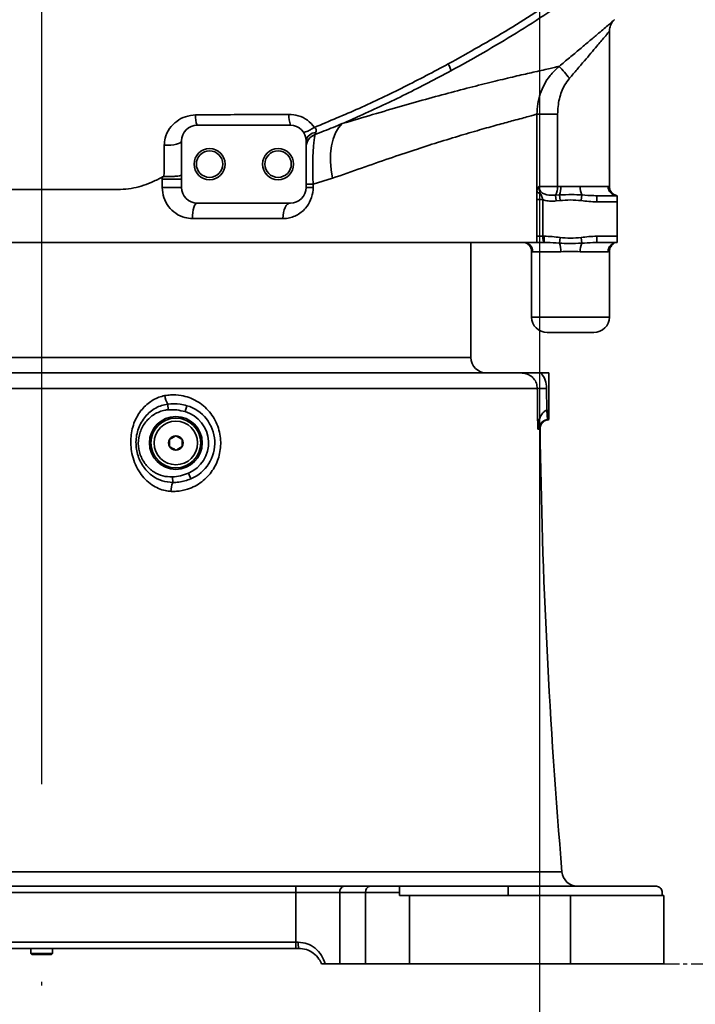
# Model space of a CAD drawing. Header units: millimetres. Extents: x -8713 to 3261, y -18743 to -8704.
# Tile 74 of 156: x -4280 to -4062, y -12676 to -12360. Entities that reach past the tile are written whole.
import ezdxf

# ---------------------------------------------------------------- set-up
doc = ezdxf.new("R2010")
doc.units = ezdxf.units.MM
doc.header["$LTSCALE"] = 10
doc.header["$PDSIZE"] = -1
doc.linetypes.add('CENTER', pattern=[50.8, 31.75, -6.35, 6.35, -6.35])
doc.linetypes.add('CENTER2', pattern=[1.125, 0.75, -0.125, 0.125, -0.125])
doc.layers.get('Defpoints').update_dxf_attribs({"true_color": 0x5e5e5e})
doc.layers.add('细实线层', color=7, linetype='Continuous')
doc.dimstyles.new('ISO-25', dxfattribs={"dimscale": 20, "dimtxt": 4, "dimasz": 3.05, "dimexe": 3, "dimexo": 0.625, "dimtad": 1, "dimdec": 0, "dimtxsty": 'Standard', "dimcen": 2.5, "dimclrd": 1, "dimclre": 1, "dimclrt": 4, "dimadec": 1, "dimazin": 2, "dimtfac": 1, "dimtdec": 0, "dimtmove": 0, "dimatfit": 0, "dimfxl": 1, "dimarcsym": 0})

# ---------------------------------------------------------------- blocks, each defined once
blk = doc.blocks.new('*U158')
at = {"color": 0, "linetype": 'CENTER', "transparency": 16777216}
blk.add_line((0, 161.78), (0, -220.41), dxfattribs=at)
blk = doc.blocks.new('*D174')
at = {"color": 1, "lineweight": -2, "transparency": 16777216}
for p, q in [((-4112.58, -12333.47), (-4112.58, -12814.49)), ((-4272.58, -12682.54), (-4272.58, -12814.49)), ((-4333.58, -12754.49), (-4394.58, -12754.49)), ((-4272.58, -12754.49), (-4112.58, -12754.49)), ((-4051.58, -12754.49), (-3808.72, -12754.49))]:
    blk.add_line(p, q, dxfattribs=at)
at = {"color": 1, "lineweight": 20, "transparency": 16777216}
for points in [[(-4333.58, -12744.32), (-4333.58, -12764.65), (-4272.58, -12754.49)], [(-4051.58, -12744.32), (-4051.58, -12764.65), (-4112.58, -12754.49)]]:
    blk.add_solid(points, dxfattribs=at)
at = {"layer": 'Defpoints', "color": 0, "lineweight": 20, "transparency": 16777216}
for p in [(-4112.58, -12320.97), (-4272.58, -12670.04), (-4112.58, -12754.49)]:
    blk.add_point(p, dxfattribs=at)
at = {"color": 4, "transparency": 16777216, "insert": (-3899.65, -12701.54), "char_height": 80, "attachment_point": 5}
blk.add_mtext('160', dxfattribs=at)
blk = doc.blocks.new('*D175')
at = {"color": 1, "lineweight": -2, "transparency": 16777216}
for p, q in [((-4239.51, -12173.12), (-4663.16, -12173.12)), ((-4603.16, -12602.12), (-4603.16, -12234.12)), ((-4485.08, -12663.12), (-4663.16, -12663.12))]:
    blk.add_line(p, q, dxfattribs=at)
at = {"color": 1, "lineweight": 20, "transparency": 16777216}
for points in [[(-4613.33, -12234.12), (-4593, -12234.12), (-4603.16, -12173.12)], [(-4613.33, -12602.12), (-4593, -12602.12), (-4603.16, -12663.12)]]:
    blk.add_solid(points, dxfattribs=at)
at = {"layer": 'Defpoints', "color": 0, "lineweight": 20, "transparency": 16777216}
for p in [(-4603.16, -12173.12), (-4227.01, -12173.12), (-4472.58, -12663.12)]:
    blk.add_point(p, dxfattribs=at)
at = {"color": 4, "transparency": 16777216, "insert": (-4656.11, -12418.12), "char_height": 80, "attachment_point": 5, "rotation": 90}
blk.add_mtext('490', dxfattribs=at)
blk = doc.blocks.new('*D181')
at = {"color": 1, "lineweight": -2, "transparency": 16777216}
for p, q in [((-2176.81, -12185.62), (-2176.81, -14279.02)), ((-4272.58, -12682.54), (-4272.58, -14279.02)), ((-4211.58, -14219.02), (-2237.81, -14219.02))]:
    blk.add_line(p, q, dxfattribs=at)
at = {"color": 1, "lineweight": 20, "transparency": 16777216}
for points in [[(-4211.58, -14208.86), (-4211.58, -14229.19), (-4272.58, -14219.02)], [(-2237.81, -14208.86), (-2237.81, -14229.19), (-2176.81, -14219.02)]]:
    blk.add_solid(points, dxfattribs=at)
at = {"layer": 'Defpoints', "color": 0, "lineweight": 20, "transparency": 16777216}
for p in [(-2176.81, -12173.12), (-4272.58, -12670.04), (-2176.81, -14219.02)]:
    blk.add_point(p, dxfattribs=at)
at = {"color": 4, "transparency": 16777216, "insert": (-3224.69, -14166.08), "char_height": 80, "attachment_point": 5}
blk.add_mtext('2096', dxfattribs=at)
blk = doc.blocks.new('*D182')
at = {"color": 1, "lineweight": -2, "transparency": 16777216}
for p, q in [((-6048.35, -12185.62), (-6048.35, -14279.02)), ((-4272.58, -12682.54), (-4272.58, -14279.02)), ((-4333.58, -14219.02), (-5987.35, -14219.02))]:
    blk.add_line(p, q, dxfattribs=at)
at = {"color": 1, "lineweight": 20, "transparency": 16777216}
for points in [[(-5987.35, -14208.86), (-5987.35, -14229.19), (-6048.35, -14219.02)], [(-4333.58, -14208.86), (-4333.58, -14229.19), (-4272.58, -14219.02)]]:
    blk.add_solid(points, dxfattribs=at)
at = {"layer": 'Defpoints', "color": 0, "lineweight": 20, "transparency": 16777216}
for p in [(-6048.35, -12173.12), (-4272.58, -12670.04), (-6048.35, -14219.02)]:
    blk.add_point(p, dxfattribs=at)
at = {"color": 4, "transparency": 16777216, "insert": (-5160.46, -14166.52), "char_height": 80, "attachment_point": 5}
blk.add_mtext('1776', dxfattribs=at)
blk = doc.blocks.new('*D183')
at = {"color": 1, "lineweight": -2, "transparency": 16777216}
for p, q in [((-3628.88, -12185.62), (-3628.88, -12942.02)), ((-4272.58, -12682.54), (-4272.58, -12942.02)), ((-4211.58, -12882.02), (-3689.88, -12882.02))]:
    blk.add_line(p, q, dxfattribs=at)
at = {"color": 1, "lineweight": 20, "transparency": 16777216}
for points in [[(-4211.58, -12871.85), (-4211.58, -12892.18), (-4272.58, -12882.02)], [(-3689.88, -12871.85), (-3689.88, -12892.18), (-3628.88, -12882.02)]]:
    blk.add_solid(points, dxfattribs=at)
at = {"layer": 'Defpoints', "color": 0, "lineweight": 20, "transparency": 16777216}
for p in [(-3628.88, -12173.12), (-4272.58, -12670.04), (-3628.88, -12882.02)]:
    blk.add_point(p, dxfattribs=at)
at = {"color": 4, "transparency": 16777216, "insert": (-3950.73, -12829.52), "char_height": 80, "attachment_point": 5}
blk.add_mtext('644', dxfattribs=at)
blk = doc.blocks.new('*D184')
at = {"color": 1, "lineweight": -2, "transparency": 16777216}
for p, q in [((-5154.23, -12185.62), (-5154.23, -12942.02)), ((-4272.58, -12682.54), (-4272.58, -12942.02)), ((-4333.58, -12882.02), (-5093.23, -12882.02))]:
    blk.add_line(p, q, dxfattribs=at)
at = {"color": 1, "lineweight": 20, "transparency": 16777216}
for points in [[(-5093.23, -12871.85), (-5093.23, -12892.18), (-5154.23, -12882.02)], [(-4333.58, -12871.85), (-4333.58, -12892.18), (-4272.58, -12882.02)]]:
    blk.add_solid(points, dxfattribs=at)
at = {"layer": 'Defpoints', "color": 0, "lineweight": 20, "transparency": 16777216}
for p in [(-5154.23, -12173.12), (-4272.58, -12670.04), (-5154.23, -12882.02)]:
    blk.add_point(p, dxfattribs=at)
at = {"color": 4, "transparency": 16777216, "insert": (-4713.4, -12829.52), "char_height": 80, "attachment_point": 5}
blk.add_mtext('882', dxfattribs=at)
blk = doc.blocks.new('*D169')
at = {"color": 1, "lineweight": -2, "transparency": 16777216}
blk.add_arc((-3969.93, -11223.12), 395.04, 288.8561, 351.1439, dxfattribs=at)
at = {"color": 1, "lineweight": 20, "transparency": 16777216}
for points in [[(-3589.74, -11283.16), (-3569.46, -11284.73), (-3574.89, -11223.12)], [(-3839.72, -11606.81), (-3844.79, -11587.12), (-3901.33, -11612.16)]]:
    blk.add_solid(points, dxfattribs=at)
at = {"layer": 'Defpoints', "color": 0, "lineweight": 20, "transparency": 16777216}
for p in [(-4176.57, -11223.12), (-2636.63, -11223.12), (-3945.16, -11363.6), (-3734.03, -11539.99), (-3746.65, -12489.44)]:
    blk.add_point(p, dxfattribs=at)
at = {"color": 4, "transparency": 16777216, "insert": (-3707.87, -11443.02), "char_height": 80, "attachment_point": 5, "rotation": 50}
blk.add_mtext('80°', dxfattribs=at)
blk = doc.blocks.new('*D170')
at = {"color": 1, "lineweight": -2, "transparency": 16777216}
blk.add_arc((-4112.58, -12173.12), 253.67, 304.2348, 76.1888, dxfattribs=at)
at = {"color": 1, "lineweight": 20, "transparency": 16777216}
for points in [[(-4053.24, -11936.88), (-4050.8, -11916.69), (-4112.58, -11919.45)], [(-3965.2, -12391.88), (-3974.53, -12373.81), (-4024.06, -12410.85)]]:
    blk.add_solid(points, dxfattribs=at)
at = {"layer": 'Defpoints', "color": 0, "lineweight": 20, "transparency": 16777216}
for p in [(-4112.58, -11396.72), (-4112.58, -12138.75), (-4112.58, -12173.12), (-3869.21, -12244.68), (-3840.39, -12904.09)]:
    blk.add_point(p, dxfattribs=at)
at = {"color": 4, "transparency": 16777216, "insert": (-3810.81, -12118.76), "char_height": 80, "attachment_point": 5, "rotation": 280.2118}
blk.add_mtext('160%%D', dxfattribs=at)
blk = doc.blocks.new('*D221')
at = {"color": 1, "linetype": 'CENTER2', "lineweight": -2, "transparency": 16777216}
blk.add_line((-4897.24, -12284.28), (-5742.4, -12404), dxfattribs=at)
blk.add_arc((-4714.68, -12258.42), 977.98, 191.63692, 265.91013, dxfattribs=at)
at = {"color": 1, "linetype": 'CENTER2', "lineweight": 20, "transparency": 16777216}
for points in [[(-5682.58, -12457.42), (-5662.54, -12453.94), (-5683, -12395.58)], [(-4784.03, -13223.74), (-4784.84, -13244.06), (-4723.48, -13236.35)]]:
    blk.add_solid(points, dxfattribs=at)
at = {"layer": 'Defpoints', "color": 0, "linetype": 'CENTER2', "lineweight": 20, "transparency": 16777216}
for p in [(-4112.58, -12173.12), (-4884.87, -12282.52), (-4714.91, -12283.78), (-5513.8, -12822.2), (-4725.19, -13425.42)]:
    blk.add_point(p, dxfattribs=at)
at = {"color": 4, "linetype": 'CENTER2', "lineweight": 20, "transparency": 16777216, "insert": (-5324.61, -12954.48), "char_height": 80, "attachment_point": 5, "rotation": 318.7735}
blk.add_mtext('82%%D', dxfattribs=at)
blk = doc.blocks.new('*D222')
at = {"color": 1, "linetype": 'CENTER2', "lineweight": -2, "transparency": 16777216}
for p, q in [((-4075.08, -12663.12), (-3007.71, -12663.12)), ((-3067.71, -14000.75), (-3067.71, -12724.12)), ((-3848.85, -14061.75), (-3007.71, -14061.75))]:
    blk.add_line(p, q, dxfattribs=at)
at = {"color": 1, "linetype": 'CENTER2', "lineweight": 20, "transparency": 16777216}
for points in [[(-3077.88, -12724.12), (-3057.54, -12724.12), (-3067.71, -12663.12)], [(-3077.88, -14000.75), (-3057.54, -14000.75), (-3067.71, -14061.75)]]:
    blk.add_solid(points, dxfattribs=at)
at = {"layer": 'Defpoints', "color": 0, "linetype": 'CENTER2', "lineweight": 20, "transparency": 16777216}
for p in [(-4087.58, -12663.12), (-3067.71, -12663.12), (-3861.35, -14061.75)]:
    blk.add_point(p, dxfattribs=at)
at = {"color": 4, "linetype": 'CENTER2', "lineweight": 20, "transparency": 16777216, "insert": (-3120.21, -13354.21), "char_height": 80, "attachment_point": 5, "rotation": 90}
blk.add_mtext('1399', dxfattribs=at)

msp = doc.modelspace()

# ---------------------------------------------------------------- linework, layer by layer
at = {"color": 4}
msp.add_arc((-4112.58, -12173.12), 1935.77, 290, 188, dxfattribs=at)
msp.add_spline([(-4035.58, -12650.65), (-3768.8, -13112.72), (-3768.8, -13383.61), (-3939.8, -13748.7), (-4270.18, -13981.12)], degree=3, dxfattribs=at)
at = {"layer": '细实线层', "linetype": 'Continuous', "lineweight": 35}
for p, q in [((-4090.08, -12413.17), (-4090.08, -12363.27)), ((-4113.38, -12414.62), (-4113.38, -12389.91)), ((-4113.38, -12389.91), (-4106.74, -12389.91)), ((-4106.74, -12389.91), (-4106.74, -12413.12)), ((-4192.58, -12393.47), (-4222.58, -12393.47)), ((-4227.58, -12398.47), (-4227.58, -12413.47)), ((-4187.58, -12398.47), (-4187.58, -12413.47)), ((-4234.01, -12410.22), (-4233.7, -12410.07)), ((-4233.79, -12410.83), (-4233.7, -12410.07)), ((-4233.79, -12410.83), (-4227.58, -12410.83)), ((-4233.79, -12413.47), (-4233.79, -12410.83)), ((-4185.3, -12412.41), (-4187.58, -12412.41)), ((-4179.08, -12410.52), (-4185.3, -12412.41)), ((-4185.3, -12412.41), (-4185.3, -12413.47)), ((-4233.79, -12413.47), (-4227.58, -12413.47)), ((-4185.3, -12413.47), (-4187.58, -12413.47)), ((-4112.73, -12413.12), (-4106.74, -12413.12)), ((-4107.4, -12415.94), (-4106.17, -12415.86)), ((-4106.74, -12413.12), (-4105.73, -12413.12)), ((-4105.96, -12417.68), (-4106.17, -12415.86)), ((-4099.43, -12413.12), (-4090.48, -12413.12)), ((-4099.19, -12417.68), (-4098.98, -12415.86)), ((-4088.84, -12415.6), (-4087.58, -12416.12)), ((-4192.58, -12418.47), (-4222.58, -12418.47)), ((-4113.46, -12429.12), (-4113.46, -12417.36)), ((-4113.46, -12417.36), (-4111.47, -12417.36)), ((-4111.47, -12417.36), (-4111.47, -12429.12)), ((-4107.4, -12415.94), (-4107.17, -12417.82)), ((-4105.96, -12417.68), (-4107.17, -12417.82)), ((-4094.14, -12418.12), (-4094.14, -12416.12)), ((-4094.14, -12416.12), (-4087.58, -12416.12)), ((-4087.58, -12418.12), (-4094.14, -12418.12)), ((-4087.58, -12416.12), (-4087.58, -12418.12)), ((-4087.58, -12418.12), (-4087.58, -12429.12)), ((-4195, -12423.47), (-4224.09, -12423.47)), ((-4432.58, -12431.12), (-4113.41, -12431.12)), ((-4134.58, -12468.12), (-4134.58, -12431.12)), ((-4113.46, -12429.12), (-4111.47, -12429.12)), ((-4111.47, -12429.12), (-4111.02, -12429.12)), ((-4111.02, -12431.12), (-4111.1, -12431.12)), ((-4111.02, -12431.12), (-4111.02, -12429.12)), ((-4106.17, -12431.39), (-4105.96, -12429.57)), ((-4098.98, -12431.39), (-4099.19, -12429.57)), ((-4094.14, -12431.12), (-4094.56, -12431.15)), ((-4094.14, -12429.12), (-4087.58, -12429.12)), ((-4094.14, -12431.12), (-4094.14, -12429.12)), ((-4087.58, -12431.12), (-4094.14, -12431.12)), ((-4087.58, -12429.12), (-4087.58, -12431.12)), ((-4115.08, -12434.09), (-4115.08, -12455.12)), ((-4105.73, -12434.12), (-4114.71, -12434.12)), ((-4090.48, -12434.12), (-4099.43, -12434.12)), ((-4090.08, -12434.08), (-4090.48, -12434.12)), ((-4090.08, -12455.12), (-4090.08, -12434.08)), ((-4115.08, -12455.12), (-4090.08, -12455.12)), ((-4095.08, -12460.12), (-4110.08, -12460.12)), ((-4410.58, -12468.12), (-4134.58, -12468.12)), ((-4224.5, -12473.12), (-4250.65, -12473.12)), ((-4112.02, -12473.12), (-4109.58, -12473.12)), ((-4109.58, -12485.12), (-4109.58, -12473.12)), ((-4391.91, -12478.09), (-4113.25, -12478.09)), ((-4110.26, -12478.06), (-4113.25, -12478.09)), ((-4110.26, -12478.06), (-4110.19, -12485.15)), ((-4231.89, -12484.95), (-4232.02, -12483.12)), ((-4226.47, -12485.55), (-4225.9, -12483.63)), ((-4110.19, -12485.15), (-4109.66, -12485.12)), ((-4109.93, -12488.14), (-4110.19, -12485.15)), ((-4109.66, -12488.12), (-4109.66, -12485.12)), ((-4109.66, -12485.12), (-4109.58, -12485.12)), ((-4109.58, -12485.12), (-4109.58, -12488.12)), ((-4109.58, -12488.12), (-4110.1, -12488.25)), ((-4109.66, -12488.12), (-4109.93, -12488.14)), ((-4109.58, -12488.12), (-4109.66, -12488.12)), ((-4112.57, -12491.17), (-4113.11, -12491.17)), ((-4230.41, -12508.36), (-4230.53, -12506.53)), ((-4224.62, -12507.16), (-4225.39, -12505.32)), ((-4105.32, -12633.55), (-4400.94, -12633.55)), ((-4354.29, -12638.12), (-4190.86, -12638.12)), ((-4190.86, -12640.12), (-4354.29, -12640.12)), ((-4190.86, -12640.12), (-4190.86, -12638.12)), ((-4190.86, -12638.12), (-4175.31, -12638.12)), ((-4190.86, -12656.12), (-4190.86, -12640.12)), ((-4176.72, -12640.12), (-4190.86, -12640.12)), ((-4176.72, -12640.12), (-4176.72, -12663.12)), ((-4168.44, -12640.12), (-4176.72, -12640.12)), ((-4175.31, -12638.12), (-4167.02, -12638.12)), ((-4168.44, -12663.12), (-4168.44, -12640.12)), ((-4157.58, -12640.12), (-4168.44, -12640.12)), ((-4167.02, -12638.12), (-4157.58, -12638.12)), ((-4122.58, -12638.12), (-4157.58, -12638.12)), ((-4157.58, -12640.12), (-4157.58, -12641.12)), ((-4122.58, -12638.12), (-4122.58, -12641.12)), ((-4075.18, -12638.12), (-4122.58, -12638.12)), ((-4073.12, -12641.12), (-4073.12, -12640.12)), ((-4157.58, -12641.12), (-4154.29, -12641.12)), ((-4154.29, -12641.12), (-4154.29, -12663.12)), ((-4102.58, -12641.12), (-4154.29, -12641.12)), ((-4102.58, -12641.12), (-4102.58, -12663.12)), ((-4072.58, -12641.12), (-4102.58, -12641.12)), ((-4072.58, -12663.12), (-4072.58, -12641.12)), ((-4354.29, -12656.12), (-4190.86, -12656.12)), ((-4190.86, -12656.12), (-4190.07, -12656.12)), ((-4190.86, -12656.12), (-4190.86, -12658.12)), ((-4190.86, -12658.12), (-4354.29, -12658.12)), ((-4276.08, -12658.12), (-4276.08, -12659.77)), ((-4269.08, -12659.77), (-4269.08, -12658.12)), ((-4189.99, -12658.12), (-4190.86, -12658.12)), ((-4276.08, -12659.77), (-4275.73, -12660.12)), ((-4276.08, -12659.77), (-4269.08, -12659.77)), ((-4269.43, -12660.12), (-4275.73, -12660.12)), ((-4269.43, -12660.12), (-4269.08, -12659.77)), ((-4176.72, -12663.12), (-4181.4, -12663.12)), ((-4168.44, -12663.12), (-4176.72, -12663.12)), ((-4154.29, -12663.12), (-4168.44, -12663.12)), ((-4102.58, -12663.12), (-4154.29, -12663.12)), ((-4102.58, -12663.12), (-4072.58, -12663.12))]:
    msp.add_line(p, q, dxfattribs=at)
at = {"layer": '细实线层', "linetype": 'Continuous', "lineweight": 35, "flags": 128}
for points in [[(-4175.96, -12392.95), (-4177.14, -12394.28), (-4178.12, -12395.94), (-4178.88, -12397.89), (-4179.41, -12400.1), (-4179.7, -12402.51), (-4179.74, -12405.09), (-4179.53, -12407.78), (-4179.08, -12410.52)], [(-4227.58, -12398.47), (-4227.69, -12398.78), (-4228.02, -12399.07), (-4228.55, -12399.33), (-4229.26, -12399.56), (-4230.11, -12399.73), (-4231.08, -12399.85), (-4232.11, -12399.91), (-4233.17, -12399.91)], [(-4224.09, -12423.47), (-4224.06, -12422.5), (-4223.98, -12421.56), (-4223.84, -12420.7), (-4223.65, -12419.94), (-4223.42, -12419.32), (-4223.16, -12418.85), (-4222.87, -12418.57), (-4222.58, -12418.47)], [(-4195, -12423.47), (-4194.96, -12422.5), (-4194.82, -12421.56), (-4194.59, -12420.7), (-4194.29, -12419.94), (-4193.92, -12419.32), (-4193.51, -12418.85), (-4193.05, -12418.57), (-4192.58, -12418.47)]]:
    msp.add_lwpolyline(points, dxfattribs=at)
at = {"layer": '细实线层', "linetype": 'Continuous', "lineweight": 35}
for centre, radius in [((-4218.58, -12405.97), 5), ((-4218.58, -12405.97), 4.25), ((-4196.58, -12405.97), 5), ((-4196.58, -12405.97), 4.25), ((-4229.43, -12495.62), 8.5), ((-4229.43, -12495.62), 8), ((-4229.43, -12495.62), 7)]:
    msp.add_circle(centre, radius, dxfattribs=at)
for centre, radius, start, end in [((-4154.71, -12419.84), 66.34, 38.6789, 43.0714), ((-4216.04, -12390.79), 7.07, 174.9213, 202.3241), ((-4185.3, -12390.65), 7.8, 174.9367, 201.1906), ((-4222.58, -12398.47), 5, 90, 180), ((-4192.58, -12398.47), 5, 0, 90), ((-4184.24, -12399.2), 3.41, 94.4574, 167.7805), ((-4183.07, -12400.66), 4.51, 110.7776, 178.4469), ((-4222.58, -12413.47), 5, 180, 270), ((-4192.58, -12413.47), 5, 270, 0), ((-4112.03, -12414.05), 1.47, 203.1755, 263.1961), ((-4111.52, -12413.5), 4.79, 329.31, 4.459), ((-4112.31, -12413.46), 6.59, 338.6579, 2.9022), ((-4092.85, -12413.46), 6.59, 177.0978, 201.3421), ((-4087.53, -12413.17), 2.95, 179.0762, 269.0454), ((-4117.67, -12434.08), 2.96, 359.159, 89.1336), ((-4112.31, -12433.79), 6.59, 357.0978, 21.3421), ((-4092.85, -12433.79), 6.59, 158.6579, 182.9022), ((-4087.53, -12434.08), 2.95, 90.9546, 180.9238), ((-4110.08, -12455.12), 5, 180, 270), ((-4095.08, -12455.12), 5, 270, 0), ((-4129.58, -12468.12), 5, 180, 270), ((-4226.09, -12479.56), 6.92, 186.9956, 210.9641), ((-4229.43, -12495.62), 10.5, 292.6263, 73.6021), ((-4229.43, -12495.62), 12.5, 292.6263, 73.6021), ((-4109.58, -12491.12), 3, 90.0351, 180.8351), ((-2107.58, -12463.12), 2005, 180.79524, 184.87602), ((-4229.43, -12495.62), 2.31, 150, 210), ((-4229.43, -12495.62), 2.31, 90, 150), ((-4229.43, -12495.62), 2.31, 30, 90), ((-4229.43, -12495.62), 2.31, 330, 30), ((-4229.43, -12495.62), 2.31, 210, 270), ((-4229.43, -12495.62), 2.31, 270, 330), ((-4224.37, -12511.12), 6.64, 155.4769, 180.5062), ((-4100.34, -12633.12), 5, 184.876, 270), ((-4174.95, -12639.87), 1.79, 101.4218, 188.0495), ((-4166.67, -12639.87), 1.79, 101.4218, 188.0495), ((-4177.34, -12656.62), 12.74, 177.7544, 186.7648)]:
    msp.add_arc(centre, radius, start, end, dxfattribs=at)
for points, knots in [([(-4141.88, -12373.76), (-4135.32, -12370.1), (-4122.18, -12362.77), (-4109.72, -12354.53), (-4103.48, -12350.4)], [0, 0, 0, 0, 0.499322, 1, 1, 1, 1]), ([(-4099.92, -12350.53), (-4103.23, -12352.81), (-4109.83, -12357.37), (-4120.04, -12363.86), (-4130.44, -12370.11), (-4137.55, -12374.04), (-4141.1, -12376.01)], [0, 0, 0, 0, 0.249566, 0.499132, 0.749566, 1, 1, 1, 1]), ([(-4106.25, -12374.53), (-4105.13, -12373.6), (-4102.88, -12371.73), (-4099.66, -12369.04), (-4096.65, -12366.52), (-4094.18, -12364.44), (-4092.15, -12362.71), (-4090.68, -12361.46), (-4089.57, -12360.5), (-4088.86, -12359.88), (-4088.49, -12359.55), (-4088.49, -12359.54), (-4088.49, -12359.54)], [0, 0, 0, 0, 0.138196, 0.279622, 0.405959, 0.535609, 0.632671, 0.732206, 0.811214, 0.892361, 0.971466, 1, 1, 1, 1]), ([(-4090.06, -12363.27), (-4090.06, -12363.05), (-4090.07, -12362.55), (-4089.9, -12361.8), (-4089.64, -12361.1), (-4089.32, -12360.53), (-4089.03, -12360.12), (-4088.82, -12359.87), (-4088.76, -12359.81), (-4088.74, -12359.79)], [0, 0, 0, 0, 0.165362, 0.379902, 0.571634, 0.737607, 0.870397, 0.966803, 1, 1, 1, 1]), ([(-4090.14, -12363.27), (-4090.15, -12363.29), (-4090.16, -12363.31), (-4090.49, -12363.72), (-4090.91, -12364.23), (-4091.71, -12365.19), (-4092.77, -12366.47), (-4094.24, -12368.21), (-4096.02, -12370.31), (-4098.18, -12372.84), (-4100.49, -12375.54), (-4102.11, -12377.43), (-4102.92, -12378.38)], [0, 0, 0, 0, 0.088563, 0.113687, 0.187272, 0.260988, 0.356172, 0.451518, 0.581054, 0.710744, 0.855351, 1, 1, 1, 1]), ([(-4184.89, -12394.14), (-4180.09, -12392.14), (-4170.34, -12388.08), (-4156, -12381.25), (-4146.59, -12376.26), (-4141.88, -12373.76)], [0, 0, 0, 0, 0.3261, 0.662873, 1, 1, 1, 1]), ([(-4175.96, -12392.95), (-4172.66, -12391.96), (-4166.06, -12390), (-4156.77, -12387.29), (-4147.98, -12384.81), (-4139.66, -12382.55), (-4131.97, -12380.57), (-4124.98, -12378.85), (-4118.91, -12377.42), (-4114.44, -12376.4), (-4111.27, -12375.69), (-4109.07, -12375.19), (-4107.34, -12374.79), (-4106.61, -12374.62), (-4106.25, -12374.53)], [0, 0, 0, 0, 0.088695, 0.17739, 0.267794, 0.358194, 0.453204, 0.54821, 0.645752, 0.74329, 0.807067, 0.870843, 0.935421, 1, 1, 1, 1]), ([(-4113.38, -12389.91), (-4113.33, -12388.81), (-4113.23, -12386.58), (-4112.39, -12383.35), (-4111.06, -12380.28), (-4109.11, -12377.22), (-4107.27, -12375.49), (-4106.25, -12374.53)], [0, 0, 0, 0, 0.187785, 0.381047, 0.568702, 0.761687, 1, 1, 1, 1]), ([(-4141.1, -12376.01), (-4145.89, -12378.54), (-4155.47, -12383.6), (-4167.18, -12389.11), (-4174.07, -12392.12), (-4175.96, -12392.95)], [0, 0, 0, 0, 0.420139, 0.840926, 1, 1, 1, 1]), ([(-4102.92, -12378.38), (-4103.47, -12379.11), (-4104.5, -12380.46), (-4105.51, -12382.72), (-4106.49, -12385.79), (-4106.64, -12388.25), (-4106.74, -12389.91)], [0, 0, 0, 0, 0.220594, 0.408549, 0.600127, 1, 1, 1, 1]), ([(-4233.17, -12399.91), (-4233.1, -12399.15), (-4232.94, -12397.23), (-4231.6, -12394.49), (-4229.3, -12392.12), (-4226.38, -12390.51), (-4224.18, -12390.28), (-4223.08, -12390.16)], [0, 0, 0, 0, 0.149469, 0.373378, 0.587149, 0.793223, 1, 1, 1, 1]), ([(-4223.08, -12390.16), (-4219.77, -12390.13), (-4209.77, -12390.05), (-4199.76, -12390), (-4193.07, -12389.96)], [0, 0, 0, 0, 0.331329, 1, 1, 1, 1]), ([(-4193.07, -12389.96), (-4192.06, -12390.05), (-4189.97, -12390.23), (-4187.01, -12391.69), (-4185.6, -12393.33), (-4184.9, -12394.14)], [0, 0, 0, 0, 0.318154, 0.660046, 1, 1, 1, 1]), ([(-4113.38, -12389.91), (-4113.72, -12390.01), (-4114.41, -12390.21), (-4116.06, -12390.66), (-4118.17, -12391.23), (-4121.18, -12392.04), (-4125.33, -12393.16), (-4130.95, -12394.72), (-4137.58, -12396.64), (-4144.9, -12398.88), (-4152.68, -12401.39), (-4160.85, -12404.13), (-4169.61, -12407.17), (-4175.92, -12409.4), (-4179.08, -12410.52)], [0, 0, 0, 0, 0.064641, 0.129282, 0.194782, 0.260282, 0.355167, 0.45005, 0.547743, 0.645436, 0.733047, 0.82066, 0.910328, 1, 1, 1, 1]), ([(-4184.67, -12396.45), (-4183.7, -12396.07), (-4180.78, -12394.94), (-4177.89, -12393.75), (-4175.96, -12392.95)], [0, 0, 0, 0, 0.331568, 1, 1, 1, 1]), ([(-4184.67, -12396.45), (-4184.77, -12396.96), (-4184.95, -12397.95), (-4185.16, -12399.83), (-4185.32, -12401.92), (-4185.41, -12404.29), (-4185.44, -12406.87), (-4185.41, -12409.6), (-4185.34, -12411.47), (-4185.3, -12412.41)], [0, 0, 0, 0, 0.153111, 0.292675, 0.432201, 0.574206, 0.716191, 0.858088, 1, 1, 1, 1]), ([(-4184.9, -12394.12), (-4184.79, -12394.2), (-4184.64, -12394.32), (-4184.46, -12394.57), (-4184.36, -12394.82), (-4184.33, -12395.23), (-4184.41, -12395.55), (-4184.49, -12395.75), (-4184.51, -12395.79)], [0, 0, 0, 0, 0.210351, 0.290226, 0.468806, 0.628903, 0.928261, 1, 1, 1, 1]), ([(-4184.51, -12395.79), (-4184.55, -12395.91), (-4184.62, -12396.09), (-4184.67, -12396.31), (-4184.67, -12396.4), (-4184.67, -12396.45)], [0, 0, 0, 0, 0.432338, 0.686856, 1, 1, 1, 1]), ([(-4233.24, -12409.97), (-4233.24, -12409.95), (-4233.23, -12406.56), (-4233.2, -12403.22), (-4233.17, -12399.91)], [0, 0, 0, 0, 0.007928, 1, 1, 1, 1]), ([(-4227.58, -12409.46), (-4227.58, -12409.46), (-4227.58, -12409.52), (-4227.8, -12409.64), (-4228.67, -12409.8), (-4229.97, -12409.91), (-4231.56, -12409.98), (-4232.68, -12409.98), (-4233.24, -12409.97)], [0, 0, 0, 0, 0.003756, 0.212129, 0.409918, 0.606816, 0.803404, 1, 1, 1, 1]), ([(-4240.56, -12413.04), (-4239.5, -12412.67), (-4237.25, -12411.89), (-4235.13, -12410.8), (-4234.01, -12410.22)], [0, 0, 0, 0, 0.470391, 1, 1, 1, 1]), ([(-4233.79, -12410.83), (-4233.85, -12410.72), (-4233.95, -12410.53), (-4233.99, -12410.32), (-4234.01, -12410.22)], [0, 0, 0, 0, 0.5641469, 1, 1, 1, 1]), ([(-4233.7, -12410.07), (-4233.58, -12410.03), (-4233.44, -12409.98), (-4233.28, -12409.97), (-4233.24, -12409.97)], [0, 0, 0, 0, 0.779727, 1, 1, 1, 1]), ([(-4240.56, -12413.04), (-4241.63, -12413.31), (-4243.81, -12413.86), (-4247.23, -12414.13), (-4250.77, -12414.18), (-4254.43, -12414.12), (-4257.65, -12414.1), (-4260.3, -12414.09), (-4262.5, -12414.1), (-4264.7, -12414.11), (-4267, -12414.11), (-4269.17, -12414.12), (-4271.46, -12414.13), (-4273.64, -12414.13), (-4275.98, -12414.13), (-4278.49, -12414.13), (-4281.43, -12414.13), (-4283.97, -12414.13), (-4285.89, -12414.12), (-4287.16, -12414.12), (-4288.42, -12414.12), (-4289.67, -12414.12), (-4290.93, -12414.12), (-4292.17, -12414.12), (-4293.36, -12414.12), (-4294.62, -12414.12), (-4296.13, -12414.12), (-4298.13, -12414.12), (-4300.69, -12414.12), (-4303.2, -12414.12), (-4305.47, -12414.12), (-4307.37, -12414.12), (-4309.34, -12414.12), (-4310.69, -12414.12), (-4311.39, -12414.12)], [0, 0, 0, 0, 0.04716, 0.095474, 0.145781, 0.197328, 0.250057, 0.281364, 0.308913, 0.342544, 0.374065, 0.405461, 0.433472, 0.46994, 0.49684, 0.531887, 0.575083, 0.620489, 0.638313, 0.656082, 0.673797, 0.691456, 0.70906, 0.726609, 0.744104, 0.759288, 0.779756, 0.808109, 0.844347, 0.888471, 0.915264, 0.941792, 0.970037, 1, 1, 1, 1]), ([(-4224.09, -12423.47), (-4224.92, -12423.41), (-4226.81, -12423.26), (-4229.56, -12421.94), (-4231.9, -12419.69), (-4233.48, -12416.76), (-4233.69, -12414.57), (-4233.79, -12413.47)], [0, 0, 0, 0, 0.165929, 0.377249, 0.584539, 0.791586, 1, 1, 1, 1]), ([(-4185.3, -12413.47), (-4185.31, -12413.73), (-4185.34, -12415.1), (-4185.95, -12417.53), (-4187.45, -12419.92), (-4189.14, -12421.52), (-4190.75, -12422.53), (-4192.48, -12423.19), (-4193.92, -12423.45), (-4194.76, -12423.47), (-4195, -12423.47)], [0, 0, 0, 0, 0.046349, 0.246034, 0.443081, 0.57235, 0.701712, 0.826157, 0.950612, 1, 1, 1, 1]), ([(-4113.46, -12417.36), (-4113.46, -12417.08), (-4113.45, -12416.11), (-4113.41, -12415.24), (-4113.38, -12414.62)], [0, 0, 0, 0, 0.296008, 1, 1, 1, 1]), ([(-4113.38, -12414.62), (-4113.37, -12414.54), (-4113.31, -12414.04), (-4113.13, -12413.56), (-4112.84, -12413.23), (-4112.77, -12413.16), (-4112.74, -12413.13), (-4112.74, -12413.13), (-4112.73, -12413.12)], [0, 0, 0, 0, 0.139517, 0.813076, 0.932646, 0.977333, 0.995476, 1, 1, 1, 1]), ([(-4112.73, -12413.12), (-4112.73, -12413.13), (-4112.75, -12413.24), (-4112.76, -12413.43), (-4112.73, -12414.16), (-4112.51, -12414.85), (-4112.24, -12415.42), (-4112.21, -12415.5)], [0, 0, 0, 0, 0.004403, 0.139801, 0.231558, 0.886827, 1, 1, 1, 1]), ([(-4112.73, -12413.12), (-4112.71, -12413.36), (-4112.67, -12413.93), (-4112.2, -12414.78), (-4111.33, -12415.49), (-4109.7, -12416.04), (-4108.34, -12415.98), (-4107.4, -12415.94)], [0, 0, 0, 0, 0.104712, 0.248469, 0.411482, 0.58827, 1, 1, 1, 1]), ([(-4112.21, -12415.5), (-4112, -12415.94), (-4111.73, -12416.54), (-4111.52, -12417.19), (-4111.47, -12417.36)], [0, 0, 0, 0, 0.742664, 1, 1, 1, 1]), ([(-4106.17, -12415.86), (-4104.83, -12415.81), (-4102.44, -12415.72), (-4100.04, -12415.81), (-4098.98, -12415.86)], [0, 0, 0, 0, 0.557339, 1, 1, 1, 1]), ([(-4105.73, -12413.12), (-4104.65, -12413.14), (-4102.55, -12413.19), (-4100.46, -12413.14), (-4099.43, -12413.12)], [0, 0, 0, 0, 0.510326, 1, 1, 1, 1]), ([(-4098.98, -12415.86), (-4097.67, -12415.96), (-4096.04, -12416.1), (-4094.44, -12416.12), (-4094.14, -12416.12)], [0, 0, 0, 0, 0.813468, 1, 1, 1, 1]), ([(-4090.48, -12413.12), (-4090.21, -12413.15), (-4089.94, -12413.18), (-4090.08, -12413.17), (-4090.08, -12413.17)], [0, 0, 0, 0, 0.997828, 1, 1, 1, 1]), ([(-4088.83, -12415.59), (-4088.85, -12415.58), (-4089.04, -12415.46), (-4089.4, -12415.1), (-4089.82, -12414.47), (-4090.06, -12413.77), (-4090.05, -12413.33), (-4090.04, -12413.16)], [0, 0, 0, 0, 0.025813, 0.234057, 0.536083, 0.827057, 1, 1, 1, 1]), ([(-4107.17, -12417.82), (-4107.75, -12417.86), (-4108.92, -12417.94), (-4110.38, -12417.75), (-4111.21, -12417.46), (-4111.47, -12417.36)], [0, 0, 0, 0, 0.397535, 0.807796, 1, 1, 1, 1]), ([(-4099.19, -12417.68), (-4100.31, -12417.59), (-4102.57, -12417.41), (-4104.83, -12417.59), (-4105.96, -12417.68)], [0, 0, 0, 0, 0.496954, 1, 1, 1, 1]), ([(-4094.14, -12418.12), (-4094.98, -12418.09), (-4096.67, -12418.01), (-4098.35, -12417.79), (-4099.19, -12417.68)], [0, 0, 0, 0, 0.498738, 1, 1, 1, 1]), ([(-4117.62, -12431.13), (-4117.59, -12431.13), (-4117.53, -12431.14), (-4117.36, -12431.17), (-4117.14, -12431.23), (-4116.95, -12431.3), (-4116.66, -12431.43), (-4116.23, -12431.69), (-4115.73, -12432.15), (-4115.31, -12432.84), (-4115.08, -12433.52), (-4115.1, -12433.94), (-4115.11, -12434.09)], [0, 0, 0, 0, 0.197839, 0.362315, 0.409179, 0.445345, 0.496864, 0.560896, 0.677201, 0.807724, 0.933626, 1, 1, 1, 1]), ([(-4113.41, -12431.12), (-4113.41, -12431), (-4113.43, -12430.64), (-4113.46, -12429.97), (-4113.46, -12429.41), (-4113.46, -12429.12)], [0, 0, 0, 0, 0.195111, 0.591362, 1, 1, 1, 1]), ([(-4111.1, -12431.12), (-4111.1, -12431.12), (-4111.52, -12431.12), (-4112.3, -12431.12), (-4113.16, -12431.12), (-4113.33, -12431.12), (-4113.41, -12431.12)], [0, 0, 0, 0, 0.002202, 0.404521, 0.751548, 1, 1, 1, 1]), ([(-4111.47, -12429.12), (-4111.47, -12429.27), (-4111.47, -12429.55), (-4111.43, -12430.03), (-4111.36, -12430.53), (-4111.26, -12430.93), (-4111.17, -12431.11), (-4111.11, -12431.12), (-4111.1, -12431.12)], [0, 0, 0, 0, 0.1353317, 0.2668847, 0.480995, 0.6959089, 0.9119216, 1, 1, 1, 1]), ([(-4111.02, -12429.12), (-4110.17, -12429.16), (-4108.48, -12429.24), (-4106.8, -12429.46), (-4105.96, -12429.57)], [0, 0, 0, 0, 0.498738, 1, 1, 1, 1]), ([(-4106.17, -12431.39), (-4107.49, -12431.28), (-4109.11, -12431.15), (-4110.72, -12431.13), (-4111.02, -12431.12)], [0, 0, 0, 0, 0.813468, 1, 1, 1, 1]), ([(-4098.98, -12431.39), (-4100.32, -12431.44), (-4102.72, -12431.53), (-4105.11, -12431.43), (-4106.17, -12431.39)], [0, 0, 0, 0, 0.557339, 1, 1, 1, 1]), ([(-4105.96, -12429.57), (-4104.84, -12429.66), (-4102.58, -12429.84), (-4100.33, -12429.66), (-4099.19, -12429.57)], [0, 0, 0, 0, 0.496954, 1, 1, 1, 1]), ([(-4099.19, -12429.57), (-4098.35, -12429.46), (-4096.67, -12429.24), (-4094.98, -12429.16), (-4094.14, -12429.12)], [0, 0, 0, 0, 0.499634, 1, 1, 1, 1]), ([(-4094.56, -12431.15), (-4095.73, -12431.2), (-4097.2, -12431.26), (-4098.68, -12431.37), (-4098.98, -12431.39)], [0, 0, 0, 0, 0.796219, 1, 1, 1, 1]), ([(-4090.05, -12434.08), (-4090.05, -12433.89), (-4090.05, -12433.46), (-4089.83, -12432.83), (-4089.49, -12432.27), (-4089.14, -12431.88), (-4088.89, -12431.7), (-4088.79, -12431.62)], [0, 0, 0, 0, 0.196039, 0.452999, 0.677161, 0.871149, 1, 1, 1, 1]), ([(-4114.71, -12434.12), (-4114.93, -12434.1), (-4115.18, -12434.07), (-4115.06, -12434.08), (-4115.04, -12434.09)], [0, 0, 0, 0, 0.90928, 1, 1, 1, 1]), ([(-4099.43, -12434.12), (-4100.48, -12434.1), (-4102.58, -12434.06), (-4104.67, -12434.1), (-4105.73, -12434.12)], [0, 0, 0, 0, 0.498914, 1, 1, 1, 1]), ([(-4250.65, -12473.12), (-4253.93, -12473.12), (-4260.48, -12473.12), (-4270.46, -12473.12), (-4280.53, -12473.12), (-4291.86, -12473.12), (-4304.31, -12473.12), (-4317.74, -12473.12), (-4330.85, -12473.12), (-4343.49, -12473.12), (-4355.53, -12473.12), (-4366.81, -12473.12), (-4377.21, -12473.12), (-4386.75, -12473.12), (-4392.34, -12473.12), (-4395.12, -12473.12)], [0, 0, 0, 0, 0.060603, 0.121207, 0.183411, 0.245619, 0.330021, 0.414848, 0.500017, 0.585182, 0.67001, 0.754414, 0.83733, 0.919218, 1, 1, 1, 1]), ([(-4118.3, -12473.12), (-4118.73, -12473.12), (-4119.61, -12473.12), (-4121.91, -12473.12), (-4125.04, -12473.12), (-4129.17, -12473.12), (-4134.34, -12473.12), (-4140.43, -12473.12), (-4147.39, -12473.12), (-4155.16, -12473.12), (-4163.65, -12473.12), (-4172.78, -12473.12), (-4182.46, -12473.12), (-4192.56, -12473.12), (-4202.98, -12473.12), (-4213.59, -12473.12), (-4220.88, -12473.12), (-4224.5, -12473.12)], [0, 0, 0, 0, 0.060664, 0.122331, 0.184571, 0.253032, 0.321933, 0.391222, 0.460844, 0.530411, 0.599867, 0.668655, 0.736904, 0.804561, 0.870658, 0.935821, 1, 1, 1, 1]), ([(-4113.25, -12478.09), (-4113.31, -12477.53), (-4113.43, -12476.41), (-4114.3, -12474.92), (-4115.58, -12473.8), (-4117, -12473.21), (-4117.93, -12473.15), (-4118.3, -12473.12)], [0, 0, 0, 0, 0.213729, 0.427749, 0.642694, 0.859079, 1, 1, 1, 1]), ([(-4118.3, -12473.12), (-4118.29, -12473.12), (-4117.77, -12473.12), (-4116.41, -12473.12), (-4114.36, -12473.12), (-4112.66, -12473.12), (-4112.02, -12473.12)], [0, 0, 0, 0, 0.0020173, 0.2802249, 0.7281855, 1, 1, 1, 1]), ([(-4112.02, -12473.12), (-4111.52, -12473.87), (-4110.52, -12475.36), (-4110.35, -12477.16), (-4110.26, -12478.06)], [0, 0, 0, 0, 0.496767, 1, 1, 1, 1]), ([(-4113.11, -12491.17), (-4113.13, -12489.17), (-4113.19, -12484.81), (-4113.23, -12480.45), (-4113.25, -12478.09)], [0, 0, 0, 0, 0.458714, 1, 1, 1, 1]), ([(-4231.01, -12511.17), (-4231.6, -12511.12), (-4232.96, -12510.98), (-4235.04, -12510.28), (-4237.24, -12509.09), (-4239.26, -12507.4), (-4241.07, -12505.2), (-4242.49, -12502.61), (-4243.43, -12499.81), (-4243.9, -12496.98), (-4243.95, -12494.29), (-4243.62, -12491.7), (-4242.96, -12489.33), (-4241.96, -12487.15), (-4240.71, -12485.24), (-4239.22, -12483.6), (-4237.08, -12481.87), (-4234.9, -12480.82), (-4233.3, -12480.47), (-4232.96, -12480.4)], [0, 0, 0, 0, 0.042494, 0.098871, 0.155285, 0.219643, 0.284051, 0.354523, 0.425057, 0.489601, 0.554144, 0.612714, 0.671258, 0.72585, 0.780423, 0.831153, 0.881866, 0.974901, 1, 1, 1, 1]), ([(-4232.96, -12480.4), (-4232.34, -12480.31), (-4230.61, -12480.06), (-4227.97, -12480.22), (-4225.17, -12480.95), (-4222.73, -12482.07), (-4220.52, -12483.62), (-4218.6, -12485.53), (-4217.05, -12487.76), (-4215.91, -12490.18), (-4215.22, -12492.73), (-4214.95, -12495.27), (-4215.09, -12497.78), (-4215.6, -12500.18), (-4216.47, -12502.45), (-4217.67, -12504.57), (-4219.21, -12506.48), (-4221.08, -12508.17), (-4223.24, -12509.54), (-4225.95, -12510.69), (-4228.58, -12511.19), (-4230.4, -12511.21), (-4230.99, -12511.18), (-4231.01, -12511.17)], [0, 0, 0, 0, 0.0363194, 0.1016574, 0.1537675, 0.2058794, 0.2583269, 0.3107666, 0.3624109, 0.4140421, 0.4627865, 0.5115259, 0.5577577, 0.6039947, 0.6500332, 0.6960807, 0.7441223, 0.7921708, 0.8429582, 0.893745, 0.9652986, 0.9985953, 1, 1, 1, 1]), ([(-4230.41, -12508.36), (-4231.57, -12508.25), (-4233.87, -12508.03), (-4237.11, -12506.27), (-4239.39, -12504.03), (-4240.81, -12501.72), (-4241.64, -12499.74), (-4242.14, -12497.62), (-4242.3, -12495.38), (-4242.09, -12493.14), (-4241.49, -12490.95), (-4240.53, -12488.9), (-4239.25, -12487.09), (-4237.7, -12485.56), (-4235.95, -12484.36), (-4234.04, -12483.5), (-4232.69, -12483.24), (-4232.02, -12483.12)], [0, 0, 0, 0, 0.094082, 0.187908, 0.293931, 0.350879, 0.407837, 0.467709, 0.527582, 0.5891, 0.650608, 0.711256, 0.771889, 0.830075, 0.888237, 0.944139, 1, 1, 1, 1]), ([(-4231.89, -12484.95), (-4232.26, -12484.99), (-4233.22, -12485.09), (-4234.74, -12485.55), (-4236.93, -12486.64), (-4239.27, -12488.74), (-4241.08, -12492.05), (-4241.7, -12495.76), (-4241.06, -12499.44), (-4239.28, -12502.65), (-4236.71, -12504.97), (-4233.7, -12506.41), (-4231.59, -12506.49), (-4230.53, -12506.53)], [0, 0, 0, 0, 0.033464, 0.088462, 0.14349, 0.256109, 0.368725, 0.480793, 0.592853, 0.703165, 0.808501, 0.904647, 1, 1, 1, 1]), ([(-4232.02, -12483.12), (-4230.68, -12483.05), (-4228.6, -12482.94), (-4226.6, -12483.45), (-4225.9, -12483.63)], [0, 0, 0, 0, 0.648722, 1, 1, 1, 1]), ([(-4226.47, -12485.55), (-4227.34, -12485.33), (-4229.13, -12484.89), (-4230.96, -12484.93), (-4231.89, -12484.95)], [0, 0, 0, 0, 0.492179, 1, 1, 1, 1]), ([(-4113.11, -12491.17), (-4113.11, -12491.16), (-4113.09, -12490.78), (-4113, -12489.59), (-4112.62, -12487.9), (-4111.87, -12486.37), (-4111.2, -12485.63), (-4110.67, -12485.28), (-4110.38, -12485.2), (-4110.19, -12485.15)], [0, 0, 0, 0, 0.002052, 0.16792, 0.517892, 0.747862, 0.882612, 0.925699, 1, 1, 1, 1]), ([(-4109.93, -12488.14), (-4110.11, -12488.16), (-4110.4, -12488.2), (-4110.94, -12488.38), (-4111.65, -12488.76), (-4112.46, -12489.53), (-4112.91, -12490.38), (-4113.07, -12490.97), (-4113.11, -12491.16), (-4113.11, -12491.17)], [0, 0, 0, 0, 0.072479, 0.116581, 0.250217, 0.479621, 0.831003, 0.99794, 1, 1, 1, 1]), ([(-4110.43, -12488.32), (-4110.47, -12488.33), (-4110.84, -12488.41), (-4111.44, -12488.87), (-4112.08, -12489.66), (-4112.35, -12490.46), (-4112.39, -12490.97), (-4112.39, -12491.14), (-4112.39, -12491.16)], [0, 0, 0, 0, 0.036487, 0.310652, 0.584872, 0.859172, 0.985312, 1, 1, 1, 1]), ([(-4110.43, -12488.31), (-4110.39, -12488.29), (-4110.24, -12488.24), (-4110.09, -12488.21), (-4109.88, -12488.16), (-4109.74, -12488.15), (-4109.69, -12488.15), (-4109.68, -12488.15)], [0, 0, 0, 0, 0.063116, 0.212006, 0.458153, 0.885152, 1, 1, 1, 1]), ([(-4112.39, -12491.16), (-4112.39, -12491.16), (-4112.39, -12491.16), (-4112.41, -12491.16), (-4112.5, -12491.16), (-4112.57, -12491.17)], [0, 0, 0, 0, 0.010506, 0.085754, 1, 1, 1, 1]), ([(-4112.38, -12490.97), (-4112.38, -12491.04), (-4112.38, -12491.13), (-4112.39, -12491.15), (-4112.39, -12491.16)], [0, 0, 0, 0, 0.7221907, 1, 1, 1, 1]), ([(-4112.38, -12490.99), (-4112.38, -12490.97), (-4112.38, -12490.93), (-4112.37, -12490.78), (-4112.32, -12490.42), (-4112.13, -12489.84), (-4111.87, -12489.34), (-4111.63, -12489.14), (-4111.6, -12489.12)], [0, 0, 0, 0, 0.118079, 0.206691, 0.321347, 0.615112, 0.953918, 1, 1, 1, 1]), ([(-4229.43, -12493.31), (-4229.79, -12493.52), (-4230.46, -12493.91), (-4231.12, -12494.29), (-4231.43, -12494.47)], [0, 0, 0, 0, 0.534671, 1, 1, 1, 1]), ([(-4231.43, -12494.47), (-4231.43, -12494.58), (-4231.43, -12495.06), (-4231.43, -12495.86), (-4231.43, -12496.51), (-4231.43, -12496.78)], [0, 0, 0, 0, 0.14427, 0.645991, 1, 1, 1, 1]), ([(-4227.43, -12494.47), (-4227.79, -12494.26), (-4228.46, -12493.88), (-4229.12, -12493.49), (-4229.43, -12493.31)], [0, 0, 0, 0, 0.534671, 1, 1, 1, 1]), ([(-4227.43, -12496.78), (-4227.43, -12496.51), (-4227.43, -12495.86), (-4227.43, -12495.06), (-4227.43, -12494.58), (-4227.43, -12494.47)], [0, 0, 0, 0, 0.354009, 0.85573, 1, 1, 1, 1]), ([(-4231.43, -12496.78), (-4231.07, -12496.98), (-4230.41, -12497.37), (-4229.74, -12497.75), (-4229.43, -12497.93)], [0, 0, 0, 0, 0.534671, 1, 1, 1, 1]), ([(-4229.43, -12497.93), (-4229.07, -12497.73), (-4228.41, -12497.34), (-4227.74, -12496.96), (-4227.43, -12496.78)], [0, 0, 0, 0, 0.534671, 1, 1, 1, 1]), ([(-4230.53, -12506.53), (-4229.66, -12506.44), (-4227.9, -12506.24), (-4226.24, -12505.63), (-4225.39, -12505.32)], [0, 0, 0, 0, 0.493075, 1, 1, 1, 1]), ([(-4224.62, -12507.16), (-4225.89, -12507.6), (-4227.78, -12508.24), (-4229.76, -12508.33), (-4230.41, -12508.36)], [0, 0, 0, 0, 0.67303, 1, 1, 1, 1]), ([(-4157.58, -12638.12), (-4157.58, -12638.15), (-4157.58, -12638.19), (-4157.58, -12638.54), (-4157.58, -12639.06), (-4157.58, -12639.62), (-4157.58, -12639.99), (-4157.58, -12640.12)], [0, 0, 0, 0, 0.218982, 0.438036, 0.655098, 0.868974, 1, 1, 1, 1]), ([(-4073.12, -12640.12), (-4073.14, -12639.9), (-4073.18, -12639.46), (-4073.52, -12638.87), (-4074.02, -12638.42), (-4074.61, -12638.16), (-4075.01, -12638.14), (-4075.18, -12638.12)], [0, 0, 0, 0, 0.206991, 0.413902, 0.623111, 0.837746, 1, 1, 1, 1]), ([(-4190.07, -12656.12), (-4189.09, -12656.23), (-4187.12, -12656.43), (-4184.52, -12658.02), (-4182.48, -12660.26), (-4181.75, -12662.19), (-4181.4, -12663.12)], [0, 0, 0, 0, 0.240819, 0.48545, 0.752153, 1, 1, 1, 1]), ([(-4182.58, -12663.12), (-4182.84, -12662.59), (-4183.49, -12661.25), (-4185.13, -12659.62), (-4187.4, -12658.37), (-4189.13, -12658.21), (-4189.99, -12658.12)], [0, 0, 0, 0, 0.188341, 0.471354, 0.736698, 1, 1, 1, 1]), ([(-4181.4, -12663.12), (-4181.61, -12663.12), (-4182.04, -12663.12), (-4182.48, -12663.12), (-4182.54, -12663.12), (-4182.58, -12663.12)], [0, 0, 0, 0, 0.326764, 0.653633, 1, 1, 1, 1])]:
    msp.add_open_spline(points, degree=3, knots=knots, dxfattribs=at)
for points in [[(-4141.88, -12373.76), (-4141.75, -12373.99), (-4141.5, -12374.44), (-4141.21, -12375.13), (-4141.06, -12375.7), (-4141.09, -12375.91), (-4141.1, -12376.01)], [(-4188.48, -12395.61), (-4188.38, -12395.66), (-4188.18, -12395.76), (-4187.35, -12395.49), (-4186.24, -12394.96), (-4185.34, -12394.42), (-4184.9, -12394.14)]]:
    msp.add_open_spline(points, degree=3, dxfattribs=at)

# ---------------------------------------------------------------- block references
at = {"color": 1, "linetype": 'CENTER'}
msp.add_blockref('*U158', (-4272.58, -12449.62), dxfattribs=at)

# ---------------------------------------------------------------- dimensions: what is measured, and where the dimension line sits
dim = msp.add_angular_dim_2l(base=(-3734.03, -11539.99), line1=((-3945.16, -11363.6), (-3746.65, -12489.44)), line2=((-2636.63, -11223.12), (-4176.57, -11223.12)), dimstyle='ISO-25')
dim.commit()
dim.dimension.update_dxf_attribs({"geometry": '*D169', "text_midpoint": (-3707.87, -11443.02)})
dim = msp.add_angular_dim_2l(base=(-3869.21, -12244.68), line1=((-3840.39, -12904.09), (-4112.58, -12173.12)), line2=((-4112.58, -12138.75), (-4112.58, -11396.72)), text='160%%D', dimstyle='ISO-25')
dim.commit()
dim.dimension.update_dxf_attribs({"geometry": '*D170', "text_midpoint": (-3810.81, -12118.76)})
for base, p2, picture, middle in [((-6048.35, -14219.02), (-6048.35, -12173.12), '*D182', (-5160.46, -14166.52)), ((-5154.23, -12882.02), (-5154.23, -12173.12), '*D184', (-4713.4, -12829.52)), ((-2176.81, -14219.02), (-2176.81, -12173.12), '*D181', (-3224.69, -14166.08)), ((-3628.88, -12882.02), (-3628.88, -12173.12), '*D183', (-3950.73, -12829.52)), ((-4112.58, -12754.49), (-4112.58, -12320.97), '*D174', (-3899.65, -12701.54))]:
    dim = msp.add_linear_dim(base=base, p1=(-4272.58, -12670.04), p2=p2, dimstyle='ISO-25')
    dim.commit()
    dim.dimension.update_dxf_attribs({"geometry": picture, "text_midpoint": middle})
at = {"linetype": 'CENTER2', "lineweight": 20}
dim = msp.add_angular_dim_2l(base=(-5513.8, -12822.2), line1=((-4884.87, -12282.52), (-4112.58, -12173.12)), line2=((-4725.19, -13425.42), (-4714.91, -12283.78)), text='82%%D', dimstyle='ISO-25', dxfattribs=at)
dim.commit()
dim.dimension.update_dxf_attribs({"geometry": '*D221', "text_midpoint": (-5324.61, -12954.48)})
dim = msp.add_linear_dim(base=(-4603.16, -12173.12), p1=(-4472.58, -12663.12), p2=(-4227.01, -12173.12), angle=90, dimstyle='ISO-25')
dim.commit()
dim.dimension.update_dxf_attribs({"geometry": '*D175', "text_midpoint": (-4656.11, -12418.12)})
dim = msp.add_linear_dim(base=(-3067.71, -12663.12), p1=(-3861.35, -14061.75), p2=(-4087.58, -12663.12), angle=90, dimstyle='ISO-25', dxfattribs=at)
dim.commit()
dim.dimension.update_dxf_attribs({"geometry": '*D222', "text_midpoint": (-3067.71, -13354.21), "dimtype": 160})

doc.saveas('drawing.dxf')
